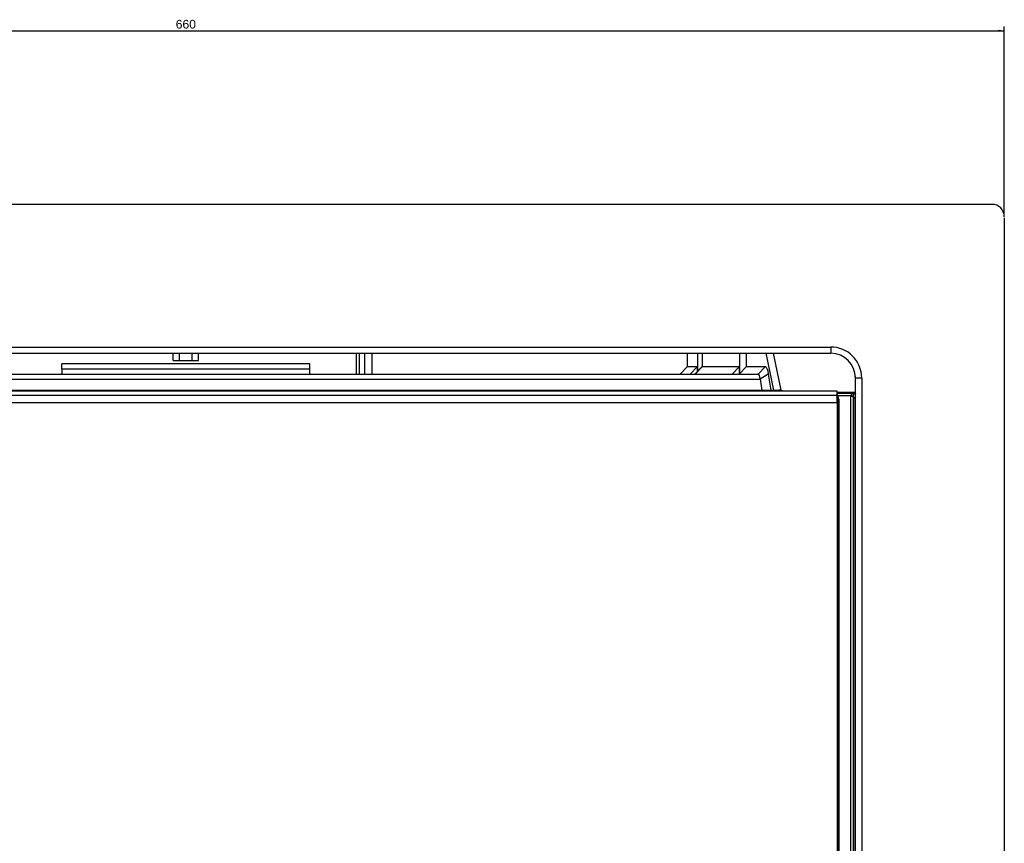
# Model space of a CAD drawing. Header units: millimetres. Extents: x -1876 to -393, y -289 to 978.
# Tile 13 of 14: x -1493 to -1096, y 646 to 978. Entities that reach past the tile are written whole.
import ezdxf
from ezdxf.enums import TextEntityAlignment as Align

# ---------------------------------------------------------------- set-up
doc = ezdxf.new("R2010")
doc.units = ezdxf.units.MM
for name, color, linetype in [('016158AM_NY', 7, 'Continuous'), ('198180_SIDO_PLÅT', 7, 'Continuous'), ('198271_STOSFÄSTE', 7, 'Continuous'), ('198272_BAKPLÅT_K', 7, 'Continuous'), ('198345_STOS_PLÅT', 7, 'Continuous'), ('198504_GLASLIST_', 7, 'Continuous'), ('198704_TOPP_PLÅT', 7, 'Continuous'), ('603762_FRONT_BEA', 7, 'Continuous'), ('603770_LUCKA_GLA', 7, 'Continuous'), ('603802_GLAS_YTTR', 7, 'Continuous'), ('803091_RAM_GLAS_', 7, 'Continuous'), ('Default', 7, 'Continuous'), ('FILLET_25', 7, 'Continuous'), ('SVART_SKIVA_CI6_', 7, 'Continuous')]:
    doc.layers.add(name, color=color, linetype=linetype)
doc.styles.add('SEACAD_Arial', font='arial.ttf')
doc.dimstyles.new('NIBE_ISO', dxfattribs={"dimtxt": 3.5, "dimasz": 2.45, "dimexe": 1.75, "dimexo": 1.75, "dimgap": 0.35, "dimtad": 1, "dimdec": 1, "dimdsep": 46, "dimtxsty": 'SEACAD_Arial', "dimblk1": '_SE_FILLED', "dimblk2": '_SE_FILLED', "dimsah": 1, "dimcen": 1.75, "dimadec": 1, "dimazin": 0, "dimtfac": 1, "dimtdec": 1, "dimtmove": 0, "dimatfit": 3, "dimfxl": 1, "dimtolj": 1, "dimarcsym": 0})

# ---------------------------------------------------------------- blocks, each defined once
blk = doc.blocks.new('SE')
at = {"layer": '016158AM_NY', "color": 7, "linetype": 'Continuous'}
for p, q in [((324.92, 526.5), (324.92, 529.4)), ((327.46, 526.5), (327.46, 529.4)), ((332.54, 526.5), (332.54, 529.4)), ((335.08, 526.5), (335.08, 529.4)), ((324.92, 526.5), (327.46, 526.5)), ((327.46, 526.5), (332.54, 526.5)), ((332.54, 526.5), (335.08, 526.5))]:
    blk.add_line(p, q, dxfattribs=at)
at = {"layer": '198180_SIDO_PLÅT', "color": 7, "linetype": 'Continuous'}
for p, q in [((532.26, 524), (532.26, 529.4)), ((536.27, 529.4), (536.27, 522.07)), ((538.2, 529.4), (538.2, 524)), ((538.29, 524), (538.29, 529.4)), ((553.24, 529.4), (553.24, 521.18)), ((556.02, 524), (556.02, 529.4)), ((563.84, 529.4), (566.93, 514.57)), ((566.79, 529.4), (569.89, 514.54))]:
    blk.add_line(p, q, dxfattribs=at)
at = {"layer": '198271_STOSFÄSTE', "color": 7, "linetype": 'Continuous'}
for p, q in [((398.8, 521), (398.8, 529.4)), ((402, 529.4), (402, 521)), ((405, 529.4), (405, 521))]:
    blk.add_line(p, q, dxfattribs=at)
at = {"layer": '198272_BAKPLÅT_K', "color": 7, "linetype": 'Continuous'}
blk.add_line((400, 521), (400, 529.4), dxfattribs=at)
at = {"layer": '198345_STOS_PLÅT', "color": 7, "linetype": 'Continuous'}
for p, q in [((280, 523.04), (280, 525.16)), ((380, 525.16), (280, 525.16)), ((380, 523.04), (380, 525.16)), ((380, 523.04), (280, 523.04)), ((280, 523.04), (280, 521)), ((380, 521), (380, 523.04))]:
    blk.add_line(p, q, dxfattribs=at)
at = {"layer": '198504_GLASLIST_', "color": 7, "linetype": 'Continuous'}
for p, q in [((67.5, 514.2), (592.5, 514.2)), ((67.5, 512.5), (592.5, 512.5)), ((592.5, 514.2), (592.5, 512.5)), ((592.5, 512.5), (592.5, 509.5)), ((67.5, 509.5), (592.5, 509.5))]:
    blk.add_line(p, q, dxfattribs=at)
at = {"layer": '198704_TOPP_PLÅT', "color": 7, "linetype": 'Continuous'}
for p, q in [((99.31, 521), (560.69, 521)), ((98.49, 518.95), (561.51, 518.95))]:
    blk.add_line(p, q, dxfattribs=at)
at = {"layer": '603762_FRONT_BEA', "color": 7, "linetype": 'Continuous'}
for p, q in [((91.68, 514.57), (569.09, 514.57)), ((570.06, 514.52), (571.27, 514.2)), ((592.5, 513.66), (600, 513.66)), ((592.5, 513.27), (599.95, 513.27)), ((598.06, 512.27), (592.86, 512.27)), ((598.06, 512.27), (599.05, 512.21)), ((599.95, 513.27), (600, 513.2)), ((598.05, 89.18), (598.05, 512.14)), ((598.05, 512.14), (599.05, 512.14)), ((599.84, 511.08), (599.05, 512.14)), ((599.05, 512.14), (599.05, 89.18)), ((599.84, 90.5), (599.84, 511.08)), ((599.84, 511.08), (600, 511.08))]:
    blk.add_line(p, q, dxfattribs=at)
for centre, major_axis, ratio, start_param, end_param in [((569.09, 514.5), (1, 0), 0.069927, 0.261799, 1.570796), ((600.05, 512.13), (-1.2, 1.61), 0.996204, 0.859648, 0.925811), ((599.95, 512.27), (-1.9, -0.1), 0.524562, 4.685781, 6.186764), ((599.95, 512.27), (0.438, 0.937), 0.838084, 0.508647, 2.00963), ((600.05, 512.13), (-0.607, 0.809), 0.988711, 0.859648, 0.925811), ((600.84, 511.08), (-0.8, -0.6), 0.996204, 5.070264, 5.6382)]:
    blk.add_ellipse(centre, major_axis=major_axis, ratio=ratio, start_param=start_param, end_param=end_param, dxfattribs=at)
at = {"layer": '603770_LUCKA_GLA', "color": 7, "linetype": 'Continuous'}
blk.add_line((593.26, 510.94), (593.26, 94.81), dxfattribs=at)
blk.add_ellipse((591.6, 511.05), major_axis=(0.28, -1.99), ratio=0.822687, start_param=1.400947, end_param=2.398556, dxfattribs=at)
at = {"layer": '603802_GLAS_YTTR', "color": 7, "linetype": 'Continuous'}
for p, q in [((592.6, 511), (592.6, 85)), ((592.6, 511), (593, 511)), ((593, 85), (593, 511))]:
    blk.add_line(p, q, dxfattribs=at)
for radius, end in [(2, 41.4096), (1.6, 20.1775), (1.6, 20.1775)]:
    blk.add_arc((591, 511), radius, 0, end, dxfattribs=at)
at = {"layer": '803091_RAM_GLAS_', "color": 7, "linetype": 'Continuous'}
for p, q in [((655, 589.4), (5, 589.4)), ((659.98, 584.4), (660, 584.4)), ((70, 531.9), (590, 531.9)), ((70, 529.4), (590, 529.4)), ((590, 531.9), (590, 529.4)), ((602.5, 519.4), (600, 519.4)), ((602.5, 519.4), (602.5, 70.4))]:
    blk.add_line(p, q, dxfattribs=at)
for centre, radius in [((655, 584.4), 5), ((590, 519.4), 12.5), ((590, 519.4), 10)]:
    blk.add_arc(centre, radius, 0, 90, dxfattribs=at)
at = {"layer": 'FILLET_25', "color": 7, "linetype": 'Continuous'}
for p, q in [((532.26, 524), (529.31, 521)), ((532.26, 524), (536.27, 524)), ((536.27, 524), (533.32, 521)), ((538.2, 524), (535.2, 521)), ((538.29, 524), (535.34, 521)), ((536.27, 522.07), (536.27, 524)), ((538.29, 524), (538.2, 524)), ((538.29, 524), (553.24, 524)), ((553.24, 524), (550.29, 521)), ((556.02, 524), (553.07, 521)), ((553.07, 521), (560.69, 521)), ((553.24, 521.18), (553.24, 524)), ((556.02, 524), (563.65, 524)), ((563.65, 524), (560.69, 521)), ((564.85, 520.96), (561.52, 518.93)), ((564.85, 520.96), (565.87, 514.57)), ((561.52, 518.93), (562.21, 514.57))]:
    blk.add_line(p, q, dxfattribs=at)
for points in [[(560.69, 521), (561.01, 521), (561.31, 520.23), (561.52, 518.93)], [(563.65, 524), (564.1, 524), (564.55, 522.88), (564.85, 520.96)]]:
    blk.add_open_spline(points, degree=3, dxfattribs=at)
at = {"layer": 'SVART_SKIVA_CI6_', "color": 7, "linetype": 'Continuous'}
for p, q in [((660, 584), (660, 5)), ((600, 70), (600, 520))]:
    blk.add_line(p, q, dxfattribs=at)
blk = doc.blocks.new('DMBLK13')
at = {"layer": 'Default', "linetype": 'Continuous'}
for points in [[(-1753.2, 974.06), (-1755.65, 973.66), (-1753.2, 973.25)], [(-1098.1, 974.06), (-1098.1, 973.25), (-1095.65, 973.66)]]:
    blk.add_hatch(color=7, dxfattribs=at).paths.add_polyline_path(points)
at = {"layer": 'Default', "color": 7, "linetype": 'Continuous'}
for p, q in [((-1755.65, 900.03), (-1755.65, 975.41)), ((-1755.65, 973.66), (-1095.65, 973.66)), ((-1095.65, 900.03), (-1095.65, 975.41))]:
    blk.add_line(p, q, dxfattribs=at)
at = {"layer": 'Default', "color": 7, "linetype": 'Continuous', "style": 'SEACAD_Arial'}
blk.add_text('660', height=3.5, dxfattribs=at).set_placement((-1429.76, 978.03), align=Align.TOP_LEFT)
blk = doc.blocks.new('_SE_FILLED')
at = {"color": 0}
blk.add_line((0, 0), (-1, 0), dxfattribs=at)
blk.add_solid([(0, 0), (-1, -0.1665), (-1, 0.1665), (0, 0)], dxfattribs=at)

msp = doc.modelspace()

# ---------------------------------------------------------------- block references
at = {"layer": 'Default', "color": 7}
msp.add_blockref('SE', (-1755.65, 314.28), dxfattribs=at)

# ---------------------------------------------------------------- dimensions: what is measured, and where the dimension line sits
at = {"layer": 'Default', "color": 7, "linetype": 'Continuous'}
dim = msp.add_linear_dim(base=(-1755.65, 973.66), p1=(-1755.65, 898.28), p2=(-1095.65, 898.28), angle=0, text='\\A1;<>', dimstyle='NIBE_ISO', dxfattribs=at)
dim.commit()
dim.dimension.update_dxf_attribs({"geometry": 'DMBLK13', "text_midpoint": (-1425.65, 973.66), "dimtype": 161})

doc.saveas('drawing.dxf')
